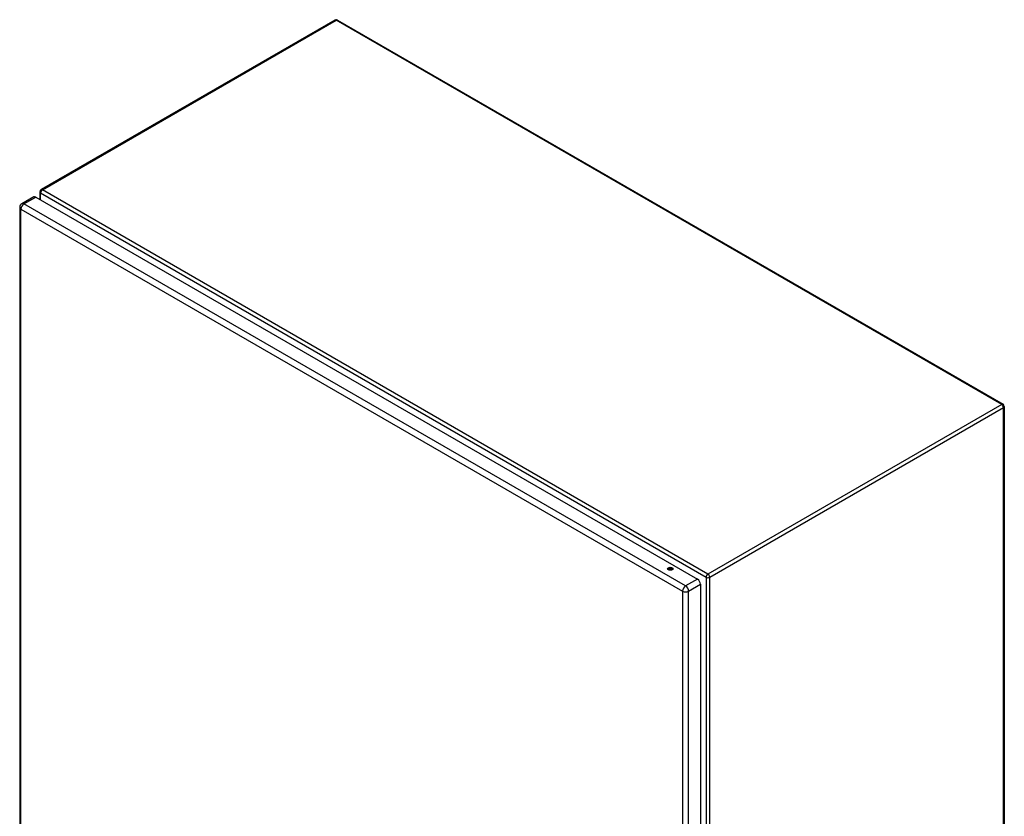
# Model space of a CAD drawing. Header units: inches. Extents: x 209.8 to 247.2, y 67.8 to 128.4.
# Tile 6 of 6: x 209.8 to 247.2, y 98.1 to 128.4. Entities that reach past the tile are written whole.
import ezdxf

# ---------------------------------------------------------------- set-up
doc = ezdxf.new("R2010")
doc.units = ezdxf.units.IN
doc.header["$MEASUREMENT"] = 0
doc.layers.add('Visible Edges(ANSI)', color=7, linetype='Continuous', lineweight=25)
doc.layers.add('Visible Tangent Edges(ANSI)', color=7, linetype='Continuous', lineweight=25)

msp = doc.modelspace()

# ---------------------------------------------------------------- linework, layer by layer
at = {"layer": 'Visible Edges(ANSI)'}
for p, q in [((221.742, 128.383), (210.568, 121.932)), ((221.841, 128.383), (247.157, 113.767)), ((210.519, 121.846), (210.519, 121.562)), ((210.286, 121.657), (209.834, 121.396)), ((210.367, 121.649), (235.537, 107.117)), ((209.754, 121.257), (209.754, 82.489)), ((247.206, 113.681), (247.206, 74.651)), ((235.651, 106.92), (235.651, 68.152))]:
    msp.add_line(p, q, dxfattribs=at)
for centre, radius, start, end in [((221.791, 128.297), 0.099, 60, 120), ((210.618, 121.846), 0.099, 120, 180), ((209.915, 121.257), 0.161, 120, 180), ((247.107, 113.681), 0.099, 0, 60)]:
    msp.add_arc(centre, radius, start, end, dxfattribs=at)
for centre, major_axis, start_param, end_param in [((210.367, 121.518), (-0.081, 0.139), 5.497787, 6.283185), ((234.502, 107.455), (-0.101, 0), 3.63511, 5.789668), ((235.537, 106.986), (0.08, -0.139), 0.785398, 2.356194)]:
    msp.add_ellipse(centre, major_axis=major_axis, ratio=0.57735, start_param=start_param, end_param=end_param, dxfattribs=at)
msp.add_ellipse((234.502, 107.511), major_axis=(0.102, 0), ratio=0.57735, dxfattribs=at)
at = {"layer": 'Visible Tangent Edges(ANSI)'}
for p, q in [((210.618, 121.927), (221.791, 128.378)), ((247.107, 113.762), (221.791, 128.378)), ((210.548, 121.805), (235.864, 107.189)), ((210.548, 121.545), (210.548, 121.805)), ((235.934, 107.311), (210.618, 121.927)), ((209.915, 121.388), (210.367, 121.649)), ((235.085, 106.856), (209.915, 121.388)), ((209.801, 121.191), (234.971, 106.659)), ((209.801, 82.423), (209.801, 121.191)), ((247.107, 113.762), (235.934, 107.311)), ((236.004, 107.189), (247.177, 113.64)), ((247.177, 74.61), (247.177, 113.64)), ((234.447, 107.462), (234.447, 107.462)), ((235.537, 107.117), (235.085, 106.856)), ((235.864, 107.189), (235.864, 68.159)), ((236.004, 68.159), (236.004, 107.189)), ((235.199, 106.659), (235.651, 106.92)), ((234.971, 106.659), (234.971, 67.891)), ((235.199, 67.891), (235.199, 106.659))]:
    msp.add_line(p, q, dxfattribs=at)
for centre, major_axis, start_param, end_param in [((221.791, 128.297), (-0.0495, 0.0857), 5.497787, 6.283185), ((221.791, 128.297), (0.0495, 0.0857), 0, 0.785398), ((210.618, 121.846), (-0.099, 0), 0, 0.785398), ((210.618, 121.846), (0.0495, 0.0857), 0.785398, 2.356194), ((210.618, 121.846), (-0.0495, 0.0857), 5.497787, 6.283185), ((209.915, 121.257), (-0.08, -0.139), 3.926991, 5.497787), ((209.915, 121.257), (-0.08, 0.139), 5.497787, 6.283185), ((209.915, 121.257), (-0.161, 0), 0, 0.785398), ((247.107, 113.681), (0.0495, 0.0857), 0, 0.785398), ((247.107, 113.681), (0.0495, -0.0857), 0.785398, 2.356194), ((247.107, 113.681), (0.099, 0), 5.497787, 6.283185), ((235.934, 107.23), (-0.0495, -0.0857), 3.926991, 5.497787), ((235.934, 107.23), (0.099, 0), 3.926991, 5.497787), ((235.934, 107.23), (0.0495, -0.0857), 0.785398, 2.356194), ((235.085, 106.725), (0.081, 0.139), 0.785398, 2.356194), ((235.085, 106.725), (-0.081, 0.139), 3.926991, 5.497787), ((235.085, 106.725), (-0.161, 0), 0.785398, 2.356194)]:
    msp.add_ellipse(centre, major_axis=major_axis, ratio=0.57735, start_param=start_param, end_param=end_param, dxfattribs=at)

doc.saveas('drawing.dxf')
